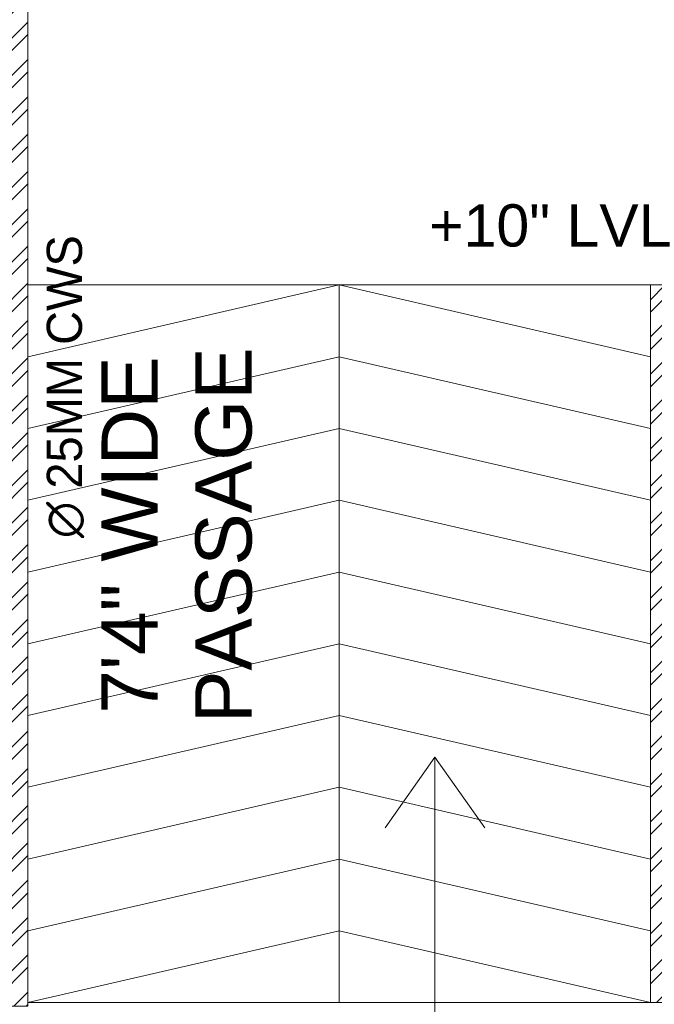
# Model space of a CAD drawing. Header units: inches. Extents: x 105152 to 158499, y 12149 to 30915.
# Tile 124 of 256: x 125545 to 125635, y 21341 to 21481. Entities that reach past the tile are written whole.
import ezdxf

# ---------------------------------------------------------------- set-up
doc = ezdxf.new("R2010")
doc.units = ezdxf.units.IN
doc.header["$MEASUREMENT"] = 0
for name, color, linetype, lineweight in [('AR - PLAN', 251, 'Continuous', 5), ('PD_BRICK WALL_115', 134, 'Continuous', 30), ('PD_ELEVATION_03', 80, 'Continuous', 25), ('PD_ELEVATION_05', 50, 'Continuous', 40), ('PD_HATCH', 45, 'Continuous', 9), ('PP-TEXT', 7, 'Continuous', 40), ('WATER SUPPLY ', 7, 'Continuous', 9)]:
    doc.layers.add(name, color=color, linetype=linetype, lineweight=lineweight)
doc.layers.add('PD_025_TEXT', color=61, linetype='Continuous')
doc.styles.add('MtX_Times_New_Roman', font='txt')
doc.styles.get("Standard").update_dxf_attribs({"font": 'arial.ttf', "height": 6})
doc.styles.add('style1', font='arial.ttf', dxfattribs={"height": 500})
doc.dimstyles.new('ISO-10', dxfattribs={"dimtxt": 6, "dimasz": 0.5, "dimexe": 1.25, "dimexo": 0.625, "dimtad": 1, "dimtoh": 1, "dimdec": 1, "dimlunit": 4, "dimtxsty": 'Standard', "dimblk": 'ARCHTICK', "dimcen": 2.5, "dimclrt": 3, "dimadec": 0, "dimazin": 0, "dimtfac": 1, "dimtdec": 1, "dimtmove": 1, "dimatfit": 3, "dimfxl": 1, "dimarcsym": 0})

# ---------------------------------------------------------------- blocks, each defined once
blk = doc.blocks.new('_ArchTick')
at = {"color": 0, "linetype": 'ByBlock', "const_width": 0.15}
blk.add_lwpolyline([(-0.5, -0.5), (0.5, 0.5)], dxfattribs=at)
blk = doc.blocks.new('WATER SUPPLY')
at = {"layer": 'PP-TEXT', "style": 'MtX_Times_New_Roman'}
blk.add_text('∅ 25MM CWS ', height=5, rotation=90, dxfattribs=at).set_placement((353.87, 130.33))
blk = doc.blocks.new('FIRST FLOOR PLAN 0')
at = {"layer": 'PD_HATCH', "lineweight": 5}
h = blk.add_hatch(dxfattribs=at)
h.set_pattern_fill('ANSI32', color=251, scale=10)
h.set_pattern_definition([(45, (-1110.15, -834.2493), (-2.65165, 2.65165), []), (45, (-1108.3824, -834.2493), (-2.65165, 2.65165), [])])
h.paths.add_polyline_path([(-1107, -791.5), (-1116, -791.5), (-1116, -873), (-1107, -873)])
h.paths.add_polyline_path([(-745.5, -939), (-915, -939), (-915, -948), (-745.5, -948)])
h.paths.add_polyline_path([(-561, -939), (-730.5, -939), (-730.5, -948), (-561, -948)])
h.paths.add_polyline_path([(-1107, -75), (-1116, -75), (-1116, -156.5), (-1107, -156.5)])
h.paths.add_polyline_path([(-1107, -171.5), (-1116, -171.5), (-1116, -311.5), (-1107, -311.5)])
h.paths.add_polyline_path([(-1107, -326.5), (-1116, -326.5), (-1116, -466.5), (-1107, -466.5)])
h.paths.add_polyline_path([(-1107, -481.5), (-1116, -481.5), (-1116, -621.5), (-1107, -621.5)])
h.paths.add_polyline_path([(-1107, -636.5), (-1116, -636.5), (-1116, -776.5), (-1107, -776.5)])
h.paths.add_polyline_path([(-15, 0), (-181.5, 0), (-181.5, -9), (-15, -9)])
h.paths.add_polyline_path([(-196.5, 0), (-361.5, 0), (-361.5, -9), (-196.5, -9)])
h.paths.add_polyline_path([(-376.5, 0), (-546, 0), (-546, -9), (-376.5, -9)])
h.paths.add_polyline_path([(-561, 0), (-730.5, 0), (-730.5, -9), (-561, -9)])
h.paths.add_polyline_path([(-930, 0), (-1041, 0), (-1041, -9), (-930, -9)])
h.paths.add_polyline_path([(-1056, 0), (-1116, 0), (-1116, -60), (-1107, -60), (-1107, -9), (-1056, -9)])
h.paths.add_polyline_path([(-1107, -888), (-1116, -888), (-1116, -948), (-1056, -948), (-1056, -939), (-1107, -939)])
h.paths.add_polyline_path([(-930, -939), (-1041, -939), (-1041, -948), (-930, -948)])
h.paths.add_polyline_path([(-521.25, -939), (-546, -939), (-546, -948), (-521.25, -948)])
h.paths.add_polyline_path([(-376.5, -939), (-401.25, -939), (-401.25, -948), (-376.5, -948)])
h.paths.add_polyline_path([(-339, -939), (-361.5, -939), (-361.5, -948), (-339, -948)])
h.paths.add_polyline_path([(-196.5, -939), (-219, -939), (-219, -948), (-196.5, -948)])
h.paths.add_polyline_path([(-159, -939), (-181.5, -939), (-181.5, -948), (-159, -948)])
h.paths.add_polyline_path([(-15, -939), (-39, -939), (-39, -948), (-15, -948)])
h.paths.add_polyline_path([(0, -930), (-9, -930)])
h.paths.add_polyline_path([(0, -791.5), (-9, -791.5), (-9, -930), (0, -930)])
h.paths.add_polyline_path([(0, -636.5), (-9, -636.5), (-9, -776.5), (0, -776.5)])
h.paths.add_polyline_path([(0, -326.5), (-9, -326.5), (-9, -621.5), (0, -621.5)])
h.paths.add_polyline_path([(0, -18), (-9, -18), (-9, -156.5), (0, -156.5)])
h.paths.add_polyline_path([(-18, -159.5), (-123, -159.5), (-123, -168.5), (-18, -168.5)])
h.paths.add_polyline_path([(-123, -171.5), (-132, -171.5), (-132, -249.5), (-123, -249.5)])
h.paths.add_polyline_path([(-132, -159.5), (-204, -159.5), (-204, -168.5), (-132, -168.5)])
h.paths.add_polyline_path([(-204, -171.5), (-213, -171.5), (-213, -249.5), (-204, -249.5)])
h.paths.add_polyline_path([(-213, -159.5), (-294, -159.5), (-294, -261.5), (-267, -261.5), (-267, -252.5), (-285, -252.5), (-285, -168.5), (-213, -168.5)])
h.paths.add_polyline_path([(-213, -252.5), (-231, -252.5), (-231, -261.5), (-213, -261.5)], flags=17)
h.paths.add_polyline_path([(-186, -252.5), (-204, -252.5), (-204, -261.5), (-186, -261.5)])
h.paths.add_polyline_path([(-132, -252.5), (-150, -252.5), (-150, -261.5), (-132, -261.5)])
h.paths.add_polyline_path([(-123, -261.5), (-132, -261.5), (-132, -324.5), (-123, -324.5)])
h.paths.add_polyline_path([(0, -310.5), (-9, -310.5), (-9, -311.5), (0, -311.5)])
h.paths.add_polyline_path([(0, -171.5), (-9, -171.5), (-9, -190.5), (0, -190.5)])
h.paths.add_polyline_path([(-878.25, -9), (-878.25, 0), (-915, 0), (-915, -9)])
h.paths.add_polyline_path([(-782.25, 0), (-782.25, -9), (-745.5, -9), (-745.5, 0)])
h = blk.add_hatch(dxfattribs=at)
h.set_pattern_fill('ANSI32', color=251, scale=10)
h.set_pattern_definition([(45, (-550.7706, -242.3818), (-2.65165, 2.65165), []), (45, (-549.0028, -242.3818), (-2.65165, 2.65165), [])])
h.paths.add_polyline_path([(-540, -240.3), (-583.25, -240.3), (-583.25, -244.8), (-540, -244.8)])
h.paths.add_polyline_path([(-625.25, -240.3), (-668.5, -240.3), (-668.5, -244.8), (-625.25, -244.8)], flags=17)
h.paths.add_polyline_path([(-540, -323.5), (-540, -328), (-378, -328), (-378, -323.5), (-531, -323.5), (-531, -234), (-471, -234), (-471, -258), (-466.5, -258), (-466.5, -234), (-387, -234), (-387, -262), (-382.5, -262), (-382.5, -103), (-378, -103), (-378, -98.5), (-387, -98.5), (-387, -225), (-531, -225), (-531, -9), (-540, -9)])
h.paths.add_polyline_path([(-595.5, -332.94), (-591, -332.94), (-591, -328), (-582, -328), (-582, -323.5), (-668.5, -323.5), (-668.5, -168), (-745.5, -168), (-745.5, -172.5), (-673, -172.5), (-673, -323.5), (-729, -323.5), (-729, -328), (-595.5, -328)])
at = {"layer": 'PD_BRICK WALL_115', "color": 251, "lineweight": 5}
for p, q in [((-294, -261.5), (-294, -159.5)), ((-213, -159.5), (-294, -159.5)), ((-267, -261.5), (-294, -261.5))]:
    blk.add_line(p, q, dxfattribs=at)
blk.add_lwpolyline([(-378, -323.5), (-531, -323.5), (-531, -234), (-471, -234), (-471, -258), (-466.5, -258), (-466.5, -234), (-387, -234), (-387, -262), (-382.5, -262), (-382.5, -103), (-378, -103), (-378, -98.5), (-387, -98.5), (-387, -225), (-531, -225), (-531, -9), (-540, -9), (-540, -323.5), (-540, -323.5)], dxfattribs=at)
at = {"layer": 'PD_ELEVATION_03', "color": 251, "lineweight": 5}
for p, q in [((-294, -159.5), (-382.5, -159.5)), ((-294, -261.5), (-382.5, -261.5))]:
    blk.add_line(p, q, dxfattribs=at)
at = {"layer": 'PD_ELEVATION_05', "color": 251, "lineweight": 5}
blk.add_line((-338.25, -261.5), (-338.25, -159.5), dxfattribs=at)
for points in [[(-382.5, -169.7), (-338.25, -159.5), (-294, -169.7)], [(-382.5, -179.9), (-338.25, -169.7), (-294, -179.9)], [(-382.5, -190.1), (-338.25, -179.9), (-294, -190.1)], [(-382.5, -200.3), (-338.25, -190.1), (-294, -200.3)], [(-382.5, -210.5), (-338.25, -200.3), (-294, -210.5)], [(-382.5, -220.7), (-338.25, -210.5), (-294, -220.7)], [(-382.5, -230.9), (-338.25, -220.7), (-294, -230.9)], [(-382.5, -241.1), (-338.25, -230.9), (-294, -241.1)], [(-382.5, -251.3), (-338.25, -241.1), (-294, -251.3)], [(-382.5, -261.5), (-338.25, -251.3), (-294, -261.5)]]:
    blk.add_lwpolyline(points, dxfattribs=at)
at = {"layer": 'PD_025_TEXT', "color": 251, "insert": (-376.91, -148.03), "char_height": 6, "width": 137.3386, "attachment_point": 1}
blk.add_mtext('\\pxqc;+10" LVL', dxfattribs=at)
at = {"layer": 'PD_025_TEXT', "color": 251, "insert": (-372.02, -259.3), "char_height": 8, "width": 128.4952, "attachment_point": 1, "rotation": 90, "style": 'style1'}
blk.add_mtext('\\pxqc;7\'4" WIDE\\PPASSAGE', dxfattribs=at)
at = {"layer": 'PD_025_TEXT', "color": 251, "lineweight": 5}
blk.add_leader([(-324.64, -226.64), (-324.64, -267.23)], dimstyle='ISO-10', override={"dimasz": 10, "dimtad": 0, "dimldrblk": 'Open90'}, dxfattribs=at)

msp = doc.modelspace()

# ---------------------------------------------------------------- block references
at = {"layer": 'AR - PLAN', "color": 251}
msp.add_blockref('FIRST FLOOR PLAN 0', (125928.82, 21602.6), dxfattribs=at)

# ---------------------------------------------------------------- next in the draw order: block references
at = {"layer": 'WATER SUPPLY '}
msp.add_blockref('WATER SUPPLY', (125200.16, 21276.78), dxfattribs=at)

doc.saveas('drawing.dxf')
